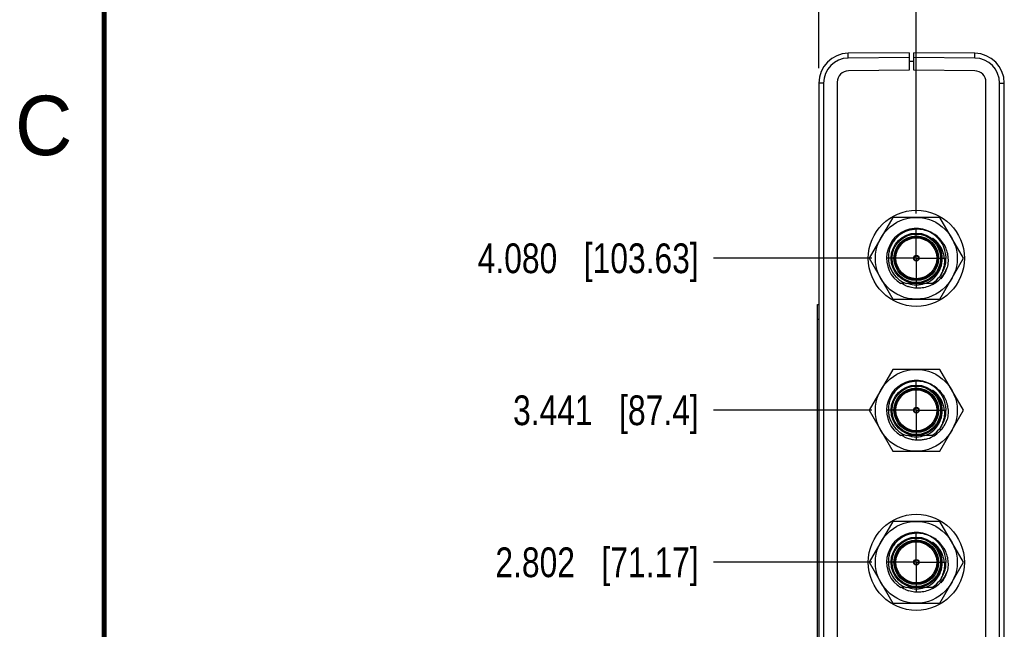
# Model space of a CAD drawing. Header units: inches. Extents: x 0 to 22, y 0 to 17.
# Tile 3 of 35: x 0.1 to 4.3, y 8.6 to 11.2. Entities that reach past the tile are written whole.
import ezdxf

# ---------------------------------------------------------------- set-up
doc = ezdxf.new("R2010")
doc.units = ezdxf.units.IN
doc.header["$LTSCALE"] = 1.21
doc.header["$MEASUREMENT"] = 0
doc.linetypes.add('CENTER', pattern=[0.6, 0.375, -0.075, 0.075, -0.075])
doc.layers.get('0').update_dxf_attribs({"linetype": 'CONTINUOUS'})
doc.layers.add('02___PRT_ALL_AXES', color=7, linetype='CONTINUOUS')
doc.layers.add('DIMENSIONS', color=7, linetype='CONTINUOUS')
doc.styles.get("Standard").update_dxf_attribs({"font": 'txt', "width": 0.8})
doc.styles.add('TEXTSTYLE_2', font='txt')
doc.dimstyles.new('DIMSTYLE_2', dxfattribs={"dimtxt": 0.125, "dimasz": 0.18, "dimexe": 0.18, "dimexo": 0.0625, "dimgap": 0.09, "dimtad": 0, "dimtih": 1, "dimtoh": 1, "dimdec": 3, "dimzin": 4, "dimdsep": 46, "dimtxsty": 'STANDARD', "dimblk": '_FILLED', "dimblk1": '_FILLED', "dimblk2": '_FILLED', "dimcen": 0.09, "dimadec": 0, "dimazin": 0, "dimtp": 0.01, "dimtm": 0.01, "dimtfac": 1, "dimtdec": 3, "dimtofl": 0, "dimtmove": 0, "dimatfit": 3, "dimldrblk": '_FILLED', "dimfxl": 1, "dimtolj": 1, "dimtzin": 4, "dimarcsym": 0})

# ---------------------------------------------------------------- blocks, each defined once
blk = doc.blocks.new('*D8')
at = {"layer": 'DIMENSIONS', "color": 2, "linetype": 'CONTINUOUS'}
blk.add_line((3.7275, 8.9135), (3.0626, 8.9135), dxfattribs=at)
at = {"layer": 'DIMENSIONS', "color": 2, "linetype": 'CONTINUOUS', "insert": (3.0001, 8.976), "char_height": 0.125, "width": 1.325, "attachment_point": 3, "line_spacing_factor": 0.9}
blk.add_mtext('2.802{\\Ftxt.shx;\\W1.000000;\\H0.125000; }[71.17]', dxfattribs=at)
blk = doc.blocks.new('_FILLED')
at = {"color": 0, "linetype": 'BYBLOCK'}
blk.add_solid([(0, 0), (-1, 0.174), (-1, -0.174)], dxfattribs=at)
blk = doc.blocks.new('*D9')
at = {"layer": 'DIMENSIONS', "color": 2, "linetype": 'CONTINUOUS'}
blk.add_line((3.7275, 9.5525), (3.0626, 9.5525), dxfattribs=at)
at = {"layer": 'DIMENSIONS', "color": 2, "linetype": 'CONTINUOUS', "insert": (3.0001, 9.615), "char_height": 0.125, "width": 1.225, "attachment_point": 3, "line_spacing_factor": 0.9}
blk.add_mtext('3.441{\\Ftxt.shx;\\W1.000000;\\H0.125000; }[87.4]', dxfattribs=at)
blk = doc.blocks.new('*D10')
at = {"layer": 'DIMENSIONS', "color": 2, "linetype": 'CONTINUOUS'}
blk.add_line((3.7275, 10.1915), (3.0626, 10.1915), dxfattribs=at)
at = {"layer": 'DIMENSIONS', "color": 2, "linetype": 'CONTINUOUS', "insert": (3.0001, 10.254), "char_height": 0.125, "width": 1.425, "attachment_point": 3, "line_spacing_factor": 0.9}
blk.add_mtext('4.080{\\Ftxt.shx;\\W1.000000;\\H0.125000; }[103.63]', dxfattribs=at)
blk = doc.blocks.new('*D15')
at = {"layer": 'DIMENSIONS', "color": 2, "linetype": 'CONTINUOUS'}
blk.add_line((3.9151, 10.3791), (3.9151, 11.493), dxfattribs=at)
at = {"layer": 'DIMENSIONS', "color": 2, "linetype": 'CONTINUOUS', "insert": (3.8526, 11.5555), "char_height": 0.125, "width": 1.425, "attachment_point": 1, "rotation": 90, "line_spacing_factor": 0.9}
blk.add_mtext('5X .267{\\Ftxt.shx;\\W1.000000;\\H0.125000; }[6.78]', dxfattribs=at)
blk = doc.blocks.new('*D16')
at = {"layer": 'DIMENSIONS', "color": 2, "linetype": 'CONTINUOUS'}
blk.add_line((3.5051, 10.9908), (3.5051, 11.493), dxfattribs=at)
at = {"layer": 'DIMENSIONS', "color": 2, "linetype": 'CONTINUOUS', "insert": (3.4426, 11.5555), "char_height": 0.125, "width": 1.225, "attachment_point": 1, "rotation": 90, "line_spacing_factor": 0.9}
blk.add_mtext('-.143{\\Ftxt.shx;\\W1.000000;\\H0.125000; }[3.63]', dxfattribs=at)

msp = doc.modelspace()

# ---------------------------------------------------------------- linework, layer by layer
at = {"color": 7, "linetype": 'CONTINUOUS'}
for p, q in [((3.8851, 11.0555), (3.629, 11.0533)), ((3.8851, 11.0555), (3.8851, 10.9816)), ((3.9051, 10.9816), (3.9051, 11.0555)), ((4.1612, 11.0533), (3.9051, 11.0555)), ((3.9051, 11.0185), (3.8851, 11.0185)), ((3.8851, 10.9816), (3.6297, 10.9794)), ((4.1606, 10.9794), (3.9051, 10.9816)), ((3.5821, 10.9314), (3.5821, 6.1137)), ((4.2081, 6.1137), (4.2081, 10.9314)), ((3.5051, 10.9283), (3.5051, 6.1168)), ((4.2851, 6.1168), (4.2851, 10.9283)), ((3.8629, 10.0852), (3.8494, 10.0852)), ((3.9809, 10.0852), (3.8732, 10.0852)), ((3.5001, 7.0475), (3.5001, 9.9975)), ((3.5001, 9.9975), (3.5051, 9.9975)), ((3.8158, 9.7245), (3.7165, 9.5525)), ((4.0144, 9.7245), (3.8158, 9.7245)), ((4.1137, 9.5525), (4.0144, 9.7245)), ((3.7165, 9.5525), (3.8158, 9.3805)), ((4.0144, 9.3805), (4.1137, 9.5525)), ((3.8629, 9.4462), (3.8494, 9.4462)), ((3.9809, 9.4462), (3.8732, 9.4462)), ((3.8158, 9.3805), (4.0144, 9.3805)), ((3.8629, 8.8072), (3.8494, 8.8072)), ((3.9809, 8.8072), (3.8732, 8.8072))]:
    msp.add_line(p, q, dxfattribs=at)
at = {"color": 9, "linetype": 'CONTINUOUS'}
for p, q in [((3.629, 11.0333), (3.629, 11.0533)), ((3.8851, 11.0355), (3.629, 11.0333)), ((4.1612, 11.0333), (3.9051, 11.0355)), ((4.1612, 11.0333), (4.1612, 11.0533)), ((3.525, 10.9283), (3.5051, 10.9283)), ((3.525, 10.9283), (3.525, 6.1168)), ((4.2653, 6.1168), (4.2653, 10.9283)), ((4.2653, 10.9283), (4.2851, 10.9283)), ((3.5001, 9.9355), (3.5051, 9.9355))]:
    msp.add_line(p, q, dxfattribs=at)
at = {"color": 6, "linetype": 'CONTINUOUS'}
for p, q in [((3.8158, 10.3635), (3.7165, 10.1915)), ((4.0144, 10.3635), (3.8158, 10.3635)), ((4.1137, 10.1915), (4.0144, 10.3635)), ((3.7165, 10.1915), (3.8158, 10.0195)), ((4.0144, 10.0195), (4.1137, 10.1915)), ((3.8158, 10.0195), (4.0144, 10.0195)), ((3.8158, 9.0855), (3.7165, 8.9135)), ((4.0144, 9.0855), (3.8158, 9.0855)), ((4.1137, 8.9135), (4.0144, 9.0855)), ((3.7165, 8.9135), (3.8158, 8.7415)), ((4.0144, 8.7415), (4.1137, 8.9135)), ((3.8158, 8.7415), (4.0144, 8.7415))]:
    msp.add_line(p, q, dxfattribs=at)
at = {"color": 7, "linetype": 'CONTINUOUS', "const_width": 0.02}
msp.add_lwpolyline([(0.5, 16.5), (0.5, 0.5)], dxfattribs=at)
at = {"color": 7, "linetype": 'CONTINUOUS'}
for centre, radius in [((3.9151, 10.1915), 0.202), ((3.9151, 10.1915), 0.106), ((3.9151, 10.1915), 0.09), ((3.9151, 10.1915), 0.012), ((3.9151, 10.1915), 0.01), ((3.9151, 9.5525), 0.172), ((3.9151, 9.5525), 0.106), ((3.9151, 9.5525), 0.09), ((3.9151, 9.5525), 0.012), ((3.9151, 9.5525), 0.01), ((3.9151, 8.9135), 0.202), ((3.9151, 8.9135), 0.106), ((3.9151, 8.9135), 0.09), ((3.9151, 8.9135), 0.012), ((3.9151, 8.9135), 0.01)]:
    msp.add_circle(centre, radius, dxfattribs=at)
at = {"color": 6, "linetype": 'CONTINUOUS'}
for centre in [(3.9151, 10.1915), (3.9151, 8.9135)]:
    msp.add_circle(centre, 0.172, dxfattribs=at)
at = {"color": 9, "linetype": 'CONTINUOUS'}
for centre, radius in [((3.9151, 10.1915), 0.102), ((3.9151, 10.1915), 0.094), ((3.9151, 10.1915), 0.086), ((3.9151, 9.5525), 0.102), ((3.9151, 9.5525), 0.094), ((3.9151, 9.5525), 0.086), ((3.9151, 8.9135), 0.102), ((3.9151, 8.9135), 0.094), ((3.9151, 8.9135), 0.086)]:
    msp.add_circle(centre, radius, dxfattribs=at)
at = {"color": 7, "linetype": 'CONTINUOUS'}
for centre, radius, start, end in [((3.6301, 10.9283), 0.125, 90.5, 180), ((4.1601, 10.9283), 0.125, 0, 89.5), ((3.6301, 10.9314), 0.048, 90.5, 180), ((4.1601, 10.9314), 0.048, 0, 89.5), ((3.9151, 10.1915), 0.125, 35.3717, 238.277), ((3.9179, 10.1909), 0.1227, 63.4846, 91.2875), ((3.9175, 10.19), 0.1237, 50.8931, 63.5069), ((3.9227, 10.1843), 0.1098, 37.0918, 55.4916), ((3.9171, 10.1895), 0.1243, 43.3409, 50.8923), ((3.9168, 10.1893), 0.1247, 30.746, 43.3335), ((3.9151, 10.1915), 0.125, 301.723, 29.4671), ((3.9212, 10.1831), 0.1117, 34.522, 37.1369), ((3.9196, 10.1821), 0.1136, 16.2372, 34.4779), ((3.9144, 10.1888), 0.1096, 324.3178, 6.5366), ((3.9169, 10.1812), 0.1164, 3.3146, 16.2591), ((3.9131, 10.1896), 0.1112, 303.3399, 321.49), ((3.9134, 10.1893), 0.1107, 321.502, 324.3886), ((3.9128, 10.193), 0.1148, 236.5744, 241.8933), ((3.9126, 10.1928), 0.1146, 241.8983, 249.8813), ((3.9126, 10.1904), 0.1121, 290.2276, 300.7197), ((3.9128, 10.1901), 0.1117, 300.7257, 303.3515), ((3.9151, 9.5525), 0.125, 35.3717, 238.277), ((3.9179, 9.5519), 0.1227, 63.4846, 91.2875), ((3.9175, 9.551), 0.1237, 50.8931, 63.5069), ((3.9216, 9.5486), 0.1256, 59.6836, 60.041), ((3.9214, 9.5482), 0.1261, 56.6283, 59.682), ((3.9206, 9.5471), 0.1274, 33.6577, 56.592), ((3.9151, 9.5525), 0.125, 301.723, 29.4671), ((3.9227, 9.5453), 0.1098, 37.0918, 55.4916), ((3.9171, 9.5505), 0.1243, 43.3409, 50.8923), ((3.9168, 9.5503), 0.1247, 30.746, 43.3335), ((3.9212, 9.5441), 0.1117, 34.522, 37.1369), ((3.9196, 9.5431), 0.1136, 16.2372, 34.4779), ((3.9199, 9.5465), 0.1284, 32.4697, 33.71), ((3.9169, 9.5422), 0.1164, 3.3146, 16.2591), ((3.9144, 9.5498), 0.1096, 324.3178, 6.5366), ((3.9134, 9.5503), 0.1107, 321.502, 324.3886), ((3.92, 9.5585), 0.1327, 316.6813, 325.5856), ((3.9197, 9.5587), 0.1331, 325.5879, 327.711), ((3.9182, 9.5596), 0.1348, 327.7205, 339.9215), ((3.9128, 9.554), 0.1148, 236.5744, 241.8933), ((3.9213, 9.5479), 0.121, 237.7616, 238.4917), ((3.9217, 9.5485), 0.1217, 238.4959, 244.7346), ((3.9126, 9.5538), 0.1146, 241.8983, 249.8813), ((3.9151, 9.5524), 0.1113, 252.6203, 258.3026), ((3.9152, 9.5529), 0.1118, 258.2954, 261.1294), ((3.9151, 9.5524), 0.1113, 261.1286, 278.8713), ((3.9151, 9.5529), 0.1118, 278.8705, 281.7046), ((3.9152, 9.5524), 0.1113, 281.6974, 287.3797), ((3.9126, 9.5514), 0.1121, 290.2276, 300.7197), ((3.9222, 9.5555), 0.1289, 285.468, 298.4257), ((3.9128, 9.5511), 0.1117, 300.7257, 303.3515), ((3.9131, 9.5506), 0.1112, 303.3399, 321.49), ((3.9213, 9.5571), 0.1309, 298.4441, 311.1967), ((3.9207, 9.5578), 0.1317, 311.1983, 316.6813), ((3.9223, 9.5497), 0.1231, 244.7267, 253.1653), ((3.9151, 8.9135), 0.125, 35.3717, 238.277), ((3.9179, 8.9129), 0.1227, 63.4846, 91.2875), ((3.9175, 8.912), 0.1237, 50.8931, 63.5069), ((3.9227, 8.9063), 0.1098, 37.0918, 55.4916), ((3.9171, 8.9115), 0.1243, 43.3409, 50.8923), ((3.9168, 8.9113), 0.1247, 30.746, 43.3335), ((3.9151, 8.9135), 0.125, 301.723, 29.4671), ((3.9212, 8.9051), 0.1117, 34.522, 37.1369), ((3.9196, 8.9041), 0.1136, 16.2372, 34.4779), ((3.9144, 8.9108), 0.1096, 324.3178, 6.5366), ((3.9169, 8.9032), 0.1164, 3.3146, 16.2591), ((3.9128, 8.915), 0.1148, 236.5744, 241.8933), ((3.9131, 8.9116), 0.1112, 303.3399, 321.49), ((3.9134, 8.9113), 0.1107, 321.502, 324.3886), ((3.9126, 8.9148), 0.1146, 241.8983, 249.8813), ((3.9126, 8.9124), 0.1121, 290.2276, 300.7197), ((3.9128, 8.9121), 0.1117, 300.7257, 303.3515)]:
    msp.add_arc(centre, radius, start, end, dxfattribs=at)
at = {"color": 9, "linetype": 'CONTINUOUS'}
for centre, radius, start, end in [((3.63, 10.9283), 0.105, 90.5021, 179.9978), ((4.1603, 10.9283), 0.105, 0.0021, 89.4978), ((3.9151, 10.1915), 0.1086, 9.9353, 50.038), ((3.9151, 9.5525), 0.1086, 9.9353, 50.038), ((3.9151, 8.9135), 0.1086, 9.9353, 50.038)]:
    msp.add_arc(centre, radius, start, end, dxfattribs=at)
at = {"color": 6, "linetype": 'CONTINUOUS'}
for centre, radius, start, end in [((3.9218, 10.1877), 0.1254, 58.5119, 59.7066), ((3.9207, 10.1862), 0.1273, 33.5607, 58.4562), ((3.9195, 10.1852), 0.1289, 32.7111, 33.6153), ((3.9152, 10.1915), 0.1354, 320.2005, 343.1611), ((3.9182, 10.1985), 0.1348, 332.4005, 339.9324), ((3.9211, 10.1964), 0.1312, 302.0706, 316.4317), ((3.9205, 10.197), 0.132, 316.4138, 317.1974), ((3.9198, 10.1976), 0.1329, 317.2065, 324.7753), ((3.9191, 10.1981), 0.1338, 324.7821, 332.3982), ((3.9218, 10.1878), 0.122, 237.452, 242.7039), ((3.922, 10.1881), 0.1224, 242.7047, 244.8075), ((3.9223, 10.1888), 0.1231, 244.8121, 251.2695), ((3.9151, 10.1916), 0.1115, 252.7786, 269.8002), ((3.9151, 10.1913), 0.1112, 269.8012, 270.2121), ((3.9151, 10.1917), 0.1116, 270.2182, 278.6307), ((3.9152, 10.1913), 0.1112, 278.6359, 279.1494), ((3.9151, 10.1917), 0.1116, 279.1551, 287.151), ((3.9217, 10.1954), 0.13, 298.2113, 302.0529), ((3.9218, 8.9097), 0.1254, 58.5119, 59.7066), ((3.9207, 8.9082), 0.1273, 33.5607, 58.4562), ((3.9195, 8.9072), 0.1289, 32.7111, 33.6153), ((3.9152, 8.9135), 0.1354, 320.2005, 343.1611), ((3.9182, 8.9205), 0.1348, 332.4005, 339.9324), ((3.9211, 8.9184), 0.1312, 302.0706, 316.4317), ((3.9205, 8.919), 0.132, 316.4138, 317.1974), ((3.9198, 8.9196), 0.1329, 317.2065, 324.7753), ((3.9191, 8.9201), 0.1338, 324.7821, 332.3982), ((3.9218, 8.9098), 0.122, 237.452, 242.7039), ((3.922, 8.9101), 0.1224, 242.7047, 244.8075), ((3.9223, 8.9108), 0.1231, 244.8121, 251.2695), ((3.9151, 8.9136), 0.1115, 252.7786, 269.8002), ((3.9151, 8.9133), 0.1112, 269.8012, 270.2121), ((3.9151, 8.9137), 0.1116, 270.2182, 278.6307), ((3.9152, 8.9133), 0.1112, 278.6359, 279.1494), ((3.9151, 8.9137), 0.1116, 279.1551, 287.151), ((3.9217, 8.9174), 0.13, 298.2113, 302.0529)]:
    msp.add_arc(centre, radius, start, end, dxfattribs=at)
at = {"color": 7, "linetype": 'CONTINUOUS'}
for points, knots in [([(3.9151, 10.3136), (3.9089, 10.3134), (3.8995, 10.3125), (3.8873, 10.3098), (3.8753, 10.3062), (3.8609, 10.2999), (3.8476, 10.2915), (3.8379, 10.2837), (3.8288, 10.275), (3.8188, 10.263), (3.8092, 10.2468), (3.8022, 10.2293), (3.7981, 10.2109), (3.797, 10.1921), (3.7985, 10.1765), (3.8012, 10.1643), (3.8049, 10.1523), (3.8113, 10.138), (3.8199, 10.1249), (3.828, 10.1153), (3.8369, 10.1064), (3.8443, 10.1006), (3.8495, 10.0972)], [0, 0, 0, 0, 0.062492, 0.093761, 0.12503, 0.187522, 0.250012, 0.281281, 0.31255, 0.375039, 0.437528, 0.500016, 0.562503, 0.62499, 0.687477, 0.718745, 0.750013, 0.812498, 0.874982, 0.906249, 0.937517, 1, 1, 1, 1]), ([(3.9969, 10.2615), (3.9963, 10.2622), (3.995, 10.2636), (3.9931, 10.2657), (3.9915, 10.2673), (3.9902, 10.2687), (3.9892, 10.2697), (3.9882, 10.2706), (3.9873, 10.2715), (3.9867, 10.2721), (3.9862, 10.2726), (3.9856, 10.2731), (3.9851, 10.2735), (3.9847, 10.2739), (3.9844, 10.2743), (3.9841, 10.2745), (3.9839, 10.2747), (3.9837, 10.2749), (3.9835, 10.2751), (3.9834, 10.2752), (3.9832, 10.2754), (3.9831, 10.2755), (3.9831, 10.2756), (3.983, 10.2756), (3.983, 10.2757), (3.9829, 10.2758), (3.9829, 10.2758), (3.9829, 10.2758), (3.9829, 10.2759), (3.9829, 10.2759), (3.983, 10.2759), (3.983, 10.2759), (3.9831, 10.2758), (3.9832, 10.2758), (3.9833, 10.2758), (3.9834, 10.2757), (3.9836, 10.2756), (3.9837, 10.2755), (3.9839, 10.2754), (3.9841, 10.2753), (3.9843, 10.2751), (3.9846, 10.275), (3.9848, 10.2748), (3.9849, 10.2748)], [0, 0, 0, 0, 0.12552, 0.251038, 0.376553, 0.439309, 0.502062, 0.564812, 0.627555, 0.658923, 0.690287, 0.721646, 0.752998, 0.784338, 0.800002, 0.815659, 0.831306, 0.846937, 0.854743, 0.86254, 0.870321, 0.878077, 0.881938, 0.88578, 0.889586, 0.893312, 0.895102, 0.896756, 0.898145, 0.89965, 0.901362, 0.903164, 0.906878, 0.910662, 0.914481, 0.922172, 0.929903, 0.937658, 0.945427, 0.953206, 0.968787, 0.984387, 1, 1, 1, 1]), ([(4.0233, 10.2012), (4.0226, 10.2068), (4.0205, 10.2177), (4.015, 10.2335), (4.0071, 10.2483), (4.0005, 10.2572), (3.9969, 10.2615)], [0, 0, 0, 0, 0.249971, 0.499964, 0.749974, 1, 1, 1, 1]), ([(4.0331, 10.188), (4.0335, 10.1812), (4.0331, 10.1676), (4.0291, 10.1476), (4.0218, 10.1286), (4.0149, 10.1169), (4.011, 10.1113)], [0, 0, 0, 0, 0.249948, 0.499932, 0.74995, 1, 1, 1, 1]), ([(3.9151, 9.6746), (3.9089, 9.6744), (3.8995, 9.6735), (3.8873, 9.6708), (3.8753, 9.6672), (3.8609, 9.6609), (3.8476, 9.6525), (3.8379, 9.6447), (3.8288, 9.636), (3.8188, 9.624), (3.8092, 9.6078), (3.8022, 9.5903), (3.7981, 9.5719), (3.797, 9.5531), (3.7985, 9.5375), (3.8012, 9.5253), (3.8049, 9.5133), (3.8113, 9.499), (3.8199, 9.4859), (3.828, 9.4763), (3.8369, 9.4674), (3.8443, 9.4616), (3.8495, 9.4582)], [0, 0, 0, 0, 0.062492, 0.093761, 0.12503, 0.187522, 0.250012, 0.281281, 0.31255, 0.375039, 0.437528, 0.500016, 0.562503, 0.62499, 0.687477, 0.718745, 0.750013, 0.812498, 0.874982, 0.906249, 0.937517, 1, 1, 1, 1]), ([(3.9969, 9.6225), (3.9963, 9.6232), (3.995, 9.6246), (3.9931, 9.6267), (3.9915, 9.6283), (3.9902, 9.6297), (3.9892, 9.6307), (3.9882, 9.6316), (3.9873, 9.6325), (3.9867, 9.6331), (3.9862, 9.6336), (3.9856, 9.6341), (3.9851, 9.6345), (3.9847, 9.6349), (3.9844, 9.6353), (3.9841, 9.6355), (3.9839, 9.6357), (3.9837, 9.6359), (3.9835, 9.6361), (3.9834, 9.6362), (3.9832, 9.6364), (3.9831, 9.6365), (3.9831, 9.6366), (3.983, 9.6366), (3.983, 9.6367), (3.9829, 9.6368), (3.9829, 9.6368), (3.9829, 9.6368), (3.9829, 9.6369), (3.9829, 9.6369), (3.983, 9.6369), (3.983, 9.6369), (3.9831, 9.6368), (3.9832, 9.6368), (3.9833, 9.6368), (3.9834, 9.6367), (3.9836, 9.6366), (3.9837, 9.6365), (3.9839, 9.6364), (3.9841, 9.6363), (3.9843, 9.6361), (3.9846, 9.636), (3.9848, 9.6358), (3.9849, 9.6358)], [0, 0, 0, 0, 0.12552, 0.251038, 0.376553, 0.439309, 0.502062, 0.564812, 0.627555, 0.658923, 0.690287, 0.721646, 0.752998, 0.784338, 0.800002, 0.815659, 0.831306, 0.846937, 0.854743, 0.86254, 0.870321, 0.878077, 0.881938, 0.88578, 0.889586, 0.893312, 0.895102, 0.896756, 0.898145, 0.89965, 0.901362, 0.903164, 0.906878, 0.910662, 0.914481, 0.922172, 0.929903, 0.937658, 0.945427, 0.953206, 0.968787, 0.984387, 1, 1, 1, 1]), ([(4.0233, 9.5622), (4.0226, 9.5678), (4.0205, 9.5787), (4.015, 9.5945), (4.0071, 9.6093), (4.0005, 9.6182), (3.9969, 9.6225)], [0, 0, 0, 0, 0.249971, 0.499964, 0.749974, 1, 1, 1, 1]), ([(4.0282, 9.6154), (4.0329, 9.6079), (4.0389, 9.596), (4.0443, 9.5791), (4.0471, 9.5661), (4.0486, 9.5529), (4.0487, 9.5351), (4.0469, 9.5219), (4.0448, 9.5133)], [0, 0, 0, 0, 0.249842, 0.374901, 0.499952, 0.62505, 0.750232, 1, 1, 1, 1]), ([(4.0331, 9.549), (4.0335, 9.5422), (4.0331, 9.5286), (4.0291, 9.5086), (4.0218, 9.4896), (4.0149, 9.4779), (4.011, 9.4723)], [0, 0, 0, 0, 0.249948, 0.499932, 0.74995, 1, 1, 1, 1]), ([(3.9566, 9.4312), (3.9509, 9.4296), (3.9393, 9.4273), (3.9216, 9.4262), (3.9038, 9.4276), (3.8923, 9.4302), (3.8866, 9.4319)], [0, 0, 0, 0, 0.249997, 0.5, 0.750013, 1, 1, 1, 1]), ([(3.9151, 9.0356), (3.9089, 9.0354), (3.8995, 9.0345), (3.8873, 9.0318), (3.8753, 9.0282), (3.8609, 9.0219), (3.8476, 9.0135), (3.8379, 9.0057), (3.8288, 8.997), (3.8188, 8.985), (3.8092, 8.9688), (3.8022, 8.9513), (3.7981, 8.9329), (3.797, 8.9141), (3.7985, 8.8985), (3.8012, 8.8863), (3.8049, 8.8743), (3.8113, 8.86), (3.8199, 8.8469), (3.828, 8.8373), (3.8369, 8.8284), (3.8443, 8.8226), (3.8495, 8.8192)], [0, 0, 0, 0, 0.062492, 0.093761, 0.12503, 0.187522, 0.250012, 0.281281, 0.31255, 0.375039, 0.437528, 0.500016, 0.562503, 0.62499, 0.687477, 0.718745, 0.750013, 0.812498, 0.874982, 0.906249, 0.937517, 1, 1, 1, 1]), ([(3.9969, 8.9835), (3.9963, 8.9842), (3.995, 8.9856), (3.9931, 8.9877), (3.9915, 8.9893), (3.9902, 8.9907), (3.9892, 8.9917), (3.9882, 8.9926), (3.9873, 8.9935), (3.9867, 8.9941), (3.9862, 8.9946), (3.9856, 8.9951), (3.9851, 8.9955), (3.9847, 8.9959), (3.9844, 8.9963), (3.9841, 8.9965), (3.9839, 8.9967), (3.9837, 8.9969), (3.9835, 8.9971), (3.9834, 8.9972), (3.9832, 8.9974), (3.9831, 8.9975), (3.9831, 8.9976), (3.983, 8.9976), (3.983, 8.9977), (3.9829, 8.9978), (3.9829, 8.9978), (3.9829, 8.9978), (3.9829, 8.9979), (3.9829, 8.9979), (3.983, 8.9979), (3.983, 8.9979), (3.9831, 8.9978), (3.9832, 8.9978), (3.9833, 8.9978), (3.9834, 8.9977), (3.9836, 8.9976), (3.9837, 8.9975), (3.9839, 8.9974), (3.9841, 8.9973), (3.9843, 8.9971), (3.9846, 8.997), (3.9848, 8.9968), (3.9849, 8.9968)], [0, 0, 0, 0, 0.12552, 0.251038, 0.376553, 0.439309, 0.502062, 0.564812, 0.627555, 0.658923, 0.690287, 0.721646, 0.752998, 0.784338, 0.800002, 0.815659, 0.831306, 0.846937, 0.854743, 0.86254, 0.870321, 0.878077, 0.881938, 0.88578, 0.889586, 0.893312, 0.895102, 0.896756, 0.898145, 0.89965, 0.901362, 0.903164, 0.906878, 0.910662, 0.914481, 0.922172, 0.929903, 0.937658, 0.945427, 0.953206, 0.968787, 0.984387, 1, 1, 1, 1]), ([(4.0233, 8.9232), (4.0226, 8.9288), (4.0205, 8.9397), (4.015, 8.9555), (4.0071, 8.9703), (4.0005, 8.9792), (3.9969, 8.9835)], [0, 0, 0, 0, 0.249971, 0.499964, 0.749974, 1, 1, 1, 1]), ([(4.0331, 8.91), (4.0335, 8.9032), (4.0331, 8.8896), (4.0291, 8.8696), (4.0218, 8.8506), (4.0149, 8.8389), (4.011, 8.8333)], [0, 0, 0, 0, 0.249948, 0.499932, 0.74995, 1, 1, 1, 1])]:
    msp.add_open_spline(points, degree=3, knots=knots, dxfattribs=at)
at = {"color": 6, "linetype": 'CONTINUOUS'}
for points, knots in [([(4.0279, 10.2549), (4.0327, 10.2474), (4.0408, 10.2314), (4.0477, 10.2055), (4.0494, 10.1787), (4.0469, 10.1609), (4.0448, 10.1523)], [0, 0, 0, 0, 0.249998, 0.499988, 0.749984, 1, 1, 1, 1]), ([(3.9832, 10.0808), (3.9756, 10.0768), (3.9595, 10.0701), (3.9339, 10.0652), (3.9079, 10.0656), (3.8909, 10.0694), (3.8827, 10.0722)], [0, 0, 0, 0, 0.25, 0.500012, 0.750014, 1, 1, 1, 1]), ([(4.0279, 8.9769), (4.0327, 8.9694), (4.0408, 8.9534), (4.0477, 8.9275), (4.0494, 8.9007), (4.0469, 8.8829), (4.0448, 8.8743)], [0, 0, 0, 0, 0.249998, 0.499988, 0.749984, 1, 1, 1, 1]), ([(3.9832, 8.8028), (3.9756, 8.7988), (3.9595, 8.7921), (3.9339, 8.7872), (3.9079, 8.7876), (3.8909, 8.7914), (3.8827, 8.7942)], [0, 0, 0, 0, 0.25, 0.500012, 0.750014, 1, 1, 1, 1])]:
    msp.add_open_spline(points, degree=3, knots=knots, dxfattribs=at)
at = {"layer": '02___PRT_ALL_AXES', "color": 7, "linetype": 'CENTER'}
for p, q in [((3.9151, 10.1915), (3.9151, 10.3166)), ((3.9151, 10.1915), (3.79, 10.1915)), ((3.9151, 10.1915), (3.9151, 10.0664)), ((3.9151, 10.1915), (4.0402, 10.1915)), ((3.9151, 9.5525), (3.9151, 9.6776)), ((3.9151, 9.5525), (3.79, 9.5525)), ((3.9151, 9.5525), (3.9151, 9.4274)), ((3.9151, 9.5525), (4.0402, 9.5525)), ((3.9151, 8.9135), (3.9151, 9.0386)), ((3.9151, 8.9135), (3.79, 8.9135)), ((3.9151, 8.9135), (3.9151, 8.7884)), ((3.9151, 8.9135), (4.0402, 8.9135))]:
    msp.add_line(p, q, dxfattribs=at)

# ---------------------------------------------------------------- texts
at = {"color": 2, "linetype": 'CONTINUOUS', "insert": (0.125, 10.875), "char_height": 0.25, "width": 0.25, "attachment_point": 1, "line_spacing_factor": 0.9, "style": 'TEXTSTYLE_2'}
msp.add_mtext('C', dxfattribs=at)

# ---------------------------------------------------------------- dimensions: what is measured, and where the dimension line sits
at = {"layer": 'DIMENSIONS', "color": 2, "linetype": 'CONTINUOUS'}
for feature_location, offset, origin, text, picture, middle in [((3.9151, 10.3791), (0, 1.1139), (3.6481, 10.3166), '5X <>', '*D15', (3.9151, 12.268)), ((3.5051, 10.9908), (0, 0.5022), (3.6481, 10.9283), '-<>', '*D16', (3.5051, 12.168))]:
    dim = msp.add_ordinate_dim(feature_location=feature_location, offset=offset, dtype=1, origin=origin, text=text, dimstyle='DIMSTYLE_2', dxfattribs=at)
    dim.commit()
    dim.dimension.update_dxf_attribs({"geometry": picture, "text_midpoint": middle})
for feature_location, picture, middle in [((3.7275, 10.1915), '*D10', (1.9876, 10.1915)), ((3.7275, 9.5525), '*D9', (2.0876, 9.5525)), ((3.7275, 8.9135), '*D8', (2.0376, 8.9135))]:
    dim = msp.add_ordinate_dim(feature_location=feature_location, offset=(-0.6649, 0), dtype=0, origin=(3.79, 6.1115), dimstyle='DIMSTYLE_2', dxfattribs=at)
    dim.commit()
    dim.dimension.update_dxf_attribs({"geometry": picture, "text_midpoint": middle})

doc.saveas('drawing.dxf')
